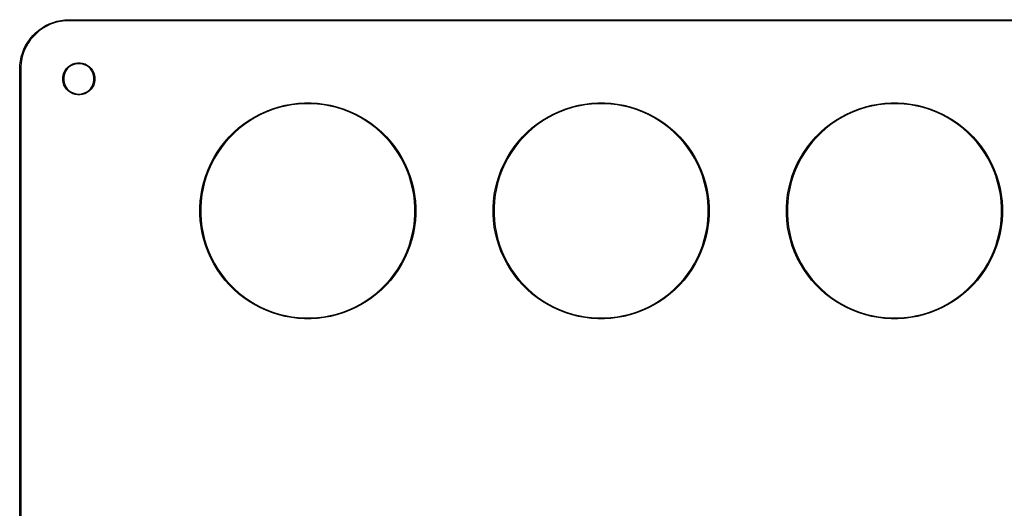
# Model space of a CAD drawing. Extents: x 50 to 347, y -240 to -30.
# Tile 3 of 7: x 50 to 151, y -80 to -30. Entities that reach past the tile are written whole.
import ezdxf

# ---------------------------------------------------------------- set-up
doc = ezdxf.new("R2010")
doc.units = 0
doc.layers.add('BLACK', color=7, linetype='CONTINUOUS')

msp = doc.modelspace()

# ---------------------------------------------------------------- linework, layer by layer
at = {"layer": 'BLACK', "linetype": 'CONTINUOUS'}
for p, q in [((53.360268, -30.223623), (53.760298, -30.104529)), ((53.927603, -30.162731), (53.510088, -30.274603)), ((53.760298, -30.104529), (54.168797, -30.018875)), ((54.35328, -30.087672), (53.927603, -30.162731)), ((54.168797, -30.018875), (54.582974, -29.967248)), ((54.783878, -30.05), (54.35328, -30.087672)), ((54.582974, -29.967248), (55, -29.95)), ((55, -30.05), (54.783878, -30.05)), ((55, -29.95), (342, -29.95)), ((342, -30.05), (55, -30.05)), ((51.579728, -31.284594), (51.898226, -31.01484)), ((51.98376, -31.06916), (51.652642, -31.347)), ((51.898226, -31.01484), (52.237912, -30.772309)), ((52.337833, -30.821235), (51.98376, -31.06916)), ((52.237912, -30.772309), (52.596466, -30.558658)), ((52.712167, -30.605113), (52.337833, -30.821235)), ((52.596466, -30.558658), (52.971438, -30.375345)), ((53.103912, -30.422439), (52.712167, -30.605113)), ((52.971438, -30.375345), (53.360268, -30.223623)), ((53.510088, -30.274603), (53.103912, -30.422439)), ((50.772309, -32.237912), (51.01484, -31.898226)), ((51.06916, -31.98376), (50.821235, -32.337833)), ((51.01484, -31.898226), (51.284594, -31.579728)), ((51.347, -31.652642), (51.06916, -31.98376)), ((51.284594, -31.579728), (51.579728, -31.284594)), ((51.652642, -31.347), (51.347, -31.652642)), ((50.223623, -33.360268), (50.375345, -32.971438)), ((50.422439, -33.103912), (50.274603, -33.510088)), ((50.375345, -32.971438), (50.558658, -32.596466)), ((50.605113, -32.712167), (50.422439, -33.103912)), ((50.558658, -32.596466), (50.772309, -32.237912)), ((50.821235, -32.337833), (50.605113, -32.712167)), ((49.967248, -34.582974), (50.018875, -34.168797)), ((50.018875, -34.168797), (50.104529, -33.760298)), ((50.162731, -33.927603), (50.087672, -34.35328)), ((50.104529, -33.760298), (50.223623, -33.360268)), ((50.274603, -33.510088), (50.162731, -33.927603)), ((49.95, -35), (49.967248, -34.582974)), ((49.95, -235), (49.95, -35)), ((50.087672, -34.35328), (50.05, -34.783878)), ((50.05, -34.783878), (50.05, -35)), ((50.05, -35), (50.05, -235)), ((54.475599, -35.368572), (54.593144, -35.137877)), ((54.674321, -35.187623), (54.563559, -35.405006)), ((54.593144, -35.137877), (54.74533, -34.928411)), ((54.817726, -34.990243), (54.674321, -35.187623)), ((54.74533, -34.928411), (54.928411, -34.74533)), ((54.990243, -34.817726), (54.817726, -34.990243)), ((54.928411, -34.74533), (55.137877, -34.593144)), ((55.187623, -34.674321), (54.990243, -34.817726)), ((55.137877, -34.593144), (55.368572, -34.475599)), ((55.405006, -34.563559), (55.187623, -34.674321)), ((55.368572, -34.475599), (55.614815, -34.39559)), ((55.637041, -34.488166), (55.405006, -34.563559)), ((55.614815, -34.39559), (55.870542, -34.355086)), ((55.878012, -34.45), (55.637041, -34.488166)), ((55.870542, -34.355086), (56.129458, -34.355086)), ((56.121988, -34.45), (55.878012, -34.45)), ((56.362959, -34.488166), (56.121988, -34.45)), ((56.129458, -34.355086), (56.385185, -34.39559)), ((56.594994, -34.563559), (56.362959, -34.488166)), ((56.385185, -34.39559), (56.631428, -34.475599)), ((56.812377, -34.674321), (56.594994, -34.563559)), ((56.631428, -34.475599), (56.862123, -34.593144)), ((57.009757, -34.817726), (56.812377, -34.674321)), ((56.862123, -34.593144), (57.071589, -34.74533)), ((57.182274, -34.990243), (57.009757, -34.817726)), ((57.071589, -34.74533), (57.25467, -34.928411)), ((57.325679, -35.187623), (57.182274, -34.990243)), ((57.25467, -34.928411), (57.406856, -35.137877)), ((57.436441, -35.405006), (57.325679, -35.187623)), ((57.406856, -35.137877), (57.524401, -35.368572)), ((54.355086, -35.870542), (54.39559, -35.614815)), ((54.355086, -35.878012), (54.355086, -35.870542)), ((54.355086, -36.129458), (54.355086, -35.878012)), ((54.39559, -36.385185), (54.355086, -36.129458)), ((54.39559, -35.614815), (54.475599, -35.368572)), ((54.488166, -35.637041), (54.45, -35.878012)), ((54.45, -35.878012), (54.45, -36.121988)), ((54.45, -36.121988), (54.488166, -36.362959)), ((54.563559, -35.405006), (54.488166, -35.637041)), ((57.511834, -35.637041), (57.436441, -35.405006)), ((57.55, -35.878012), (57.511834, -35.637041)), ((57.511834, -36.362959), (57.55, -36.121988)), ((57.524401, -35.368572), (57.60441, -35.614815)), ((57.55, -36.121988), (57.55, -35.878012)), ((57.60441, -35.614815), (57.644914, -35.870542)), ((57.644914, -36.129458), (57.60441, -36.385185)), ((57.644914, -35.870542), (57.644914, -36.129458)), ((54.475599, -36.631428), (54.39559, -36.385185)), ((54.593144, -36.862123), (54.475599, -36.631428)), ((54.488166, -36.362959), (54.563559, -36.594994)), ((54.563559, -36.594994), (54.674321, -36.812377)), ((54.74533, -37.071589), (54.593144, -36.862123)), ((54.674321, -36.812377), (54.817726, -37.009757)), ((54.928411, -37.25467), (54.74533, -37.071589)), ((54.817726, -37.009757), (54.990243, -37.182274)), ((55.137877, -37.406856), (54.928411, -37.25467)), ((54.990243, -37.182274), (55.187623, -37.325679)), ((56.812377, -37.325679), (57.009757, -37.182274)), ((57.071589, -37.25467), (56.862123, -37.406856)), ((57.009757, -37.182274), (57.182274, -37.009757)), ((57.25467, -37.071589), (57.071589, -37.25467)), ((57.182274, -37.009757), (57.325679, -36.812377)), ((57.406856, -36.862123), (57.25467, -37.071589)), ((57.325679, -36.812377), (57.436441, -36.594994)), ((57.524401, -36.631428), (57.406856, -36.862123)), ((57.436441, -36.594994), (57.511834, -36.362959)), ((57.60441, -36.385185), (57.524401, -36.631428)), ((55.368572, -37.524401), (55.137877, -37.406856)), ((55.187623, -37.325679), (55.405006, -37.436441)), ((55.614815, -37.60441), (55.368572, -37.524401)), ((55.405006, -37.436441), (55.637041, -37.511834)), ((55.870542, -37.644914), (55.614815, -37.60441)), ((55.637041, -37.511834), (55.878012, -37.55)), ((56.129458, -37.644914), (55.870542, -37.644914)), ((55.878012, -37.55), (56.121988, -37.55)), ((56.121988, -37.55), (56.362959, -37.511834)), ((56.385185, -37.60441), (56.129458, -37.644914)), ((56.362959, -37.511834), (56.594994, -37.436441)), ((56.631428, -37.524401), (56.385185, -37.60441)), ((56.594994, -37.436441), (56.812377, -37.325679)), ((56.862123, -37.406856), (56.631428, -37.524401)), ((75.190814, -39.290597), (75.814925, -39.053903)), ((75.845915, -39.143708), (75.22717, -39.378368)), ((75.814925, -39.053903), (76.452189, -38.855324)), ((76.4777, -38.946836), (75.845915, -39.143708)), ((76.452189, -38.855324), (77.10028, -38.695584)), ((77.120219, -38.78847), (76.4777, -38.946836)), ((77.10028, -38.695584), (77.756833, -38.575266)), ((77.771128, -38.669186), (77.120219, -38.78847)), ((77.756833, -38.575266), (78.419453, -38.494809)), ((78.428051, -38.589421), (77.771128, -38.669186)), ((78.419453, -38.494809), (79.085723, -38.454507)), ((79.088592, -38.549466), (78.428051, -38.589421)), ((79.085723, -38.454507), (79.753209, -38.454507)), ((79.75034, -38.549466), (79.088592, -38.549466)), ((80.410881, -38.589421), (79.75034, -38.549466)), ((79.753209, -38.454507), (80.419479, -38.494809)), ((81.067804, -38.669186), (80.410881, -38.589421)), ((80.419479, -38.494809), (81.082099, -38.575266)), ((81.718713, -38.78847), (81.067804, -38.669186)), ((81.082099, -38.575266), (81.738652, -38.695584)), ((82.361232, -38.946836), (81.718713, -38.78847)), ((81.738652, -38.695584), (82.386743, -38.855324)), ((82.993017, -39.143708), (82.361232, -38.946836)), ((82.386743, -38.855324), (83.024007, -39.053903)), ((83.611762, -39.378368), (82.993017, -39.143708)), ((83.024007, -39.053903), (83.648118, -39.290597)), ((105.190814, -39.290597), (105.814925, -39.053903)), ((105.845915, -39.143708), (105.22717, -39.378368)), ((105.814925, -39.053903), (106.452189, -38.855324)), ((106.4777, -38.946836), (105.845915, -39.143708)), ((106.452189, -38.855324), (107.10028, -38.695584)), ((107.120219, -38.78847), (106.4777, -38.946836)), ((107.10028, -38.695584), (107.756833, -38.575266)), ((107.771128, -38.669186), (107.120219, -38.78847)), ((107.756833, -38.575266), (108.419453, -38.494809)), ((108.428051, -38.589421), (107.771128, -38.669186)), ((108.419453, -38.494809), (109.085723, -38.454507)), ((109.088592, -38.549466), (108.428051, -38.589421)), ((109.085723, -38.454507), (109.753209, -38.454507)), ((109.75034, -38.549466), (109.088592, -38.549466)), ((110.410881, -38.589421), (109.75034, -38.549466)), ((109.753209, -38.454507), (110.419479, -38.494809)), ((111.067804, -38.669186), (110.410881, -38.589421)), ((110.419479, -38.494809), (111.082099, -38.575266)), ((111.718713, -38.78847), (111.067804, -38.669186)), ((111.082099, -38.575266), (111.738652, -38.695584)), ((112.361232, -38.946836), (111.718713, -38.78847)), ((111.738652, -38.695584), (112.386743, -38.855324)), ((112.993017, -39.143708), (112.361232, -38.946836)), ((112.386743, -38.855324), (113.024007, -39.053903)), ((113.611762, -39.378368), (112.993017, -39.143708)), ((113.024007, -39.053903), (113.648118, -39.290597)), ((135.190814, -39.290597), (135.814925, -39.053903)), ((135.845915, -39.143708), (135.22717, -39.378368)), ((135.814925, -39.053903), (136.452189, -38.855324)), ((136.4777, -38.946836), (135.845915, -39.143708)), ((136.452189, -38.855324), (137.10028, -38.695584)), ((137.120219, -38.78847), (136.4777, -38.946836)), ((137.10028, -38.695584), (137.756833, -38.575266)), ((137.771128, -38.669186), (137.120219, -38.78847)), ((137.756833, -38.575266), (138.419453, -38.494809)), ((138.428051, -38.589421), (137.771128, -38.669186)), ((138.419453, -38.494809), (139.085723, -38.454507)), ((139.088592, -38.549466), (138.428051, -38.589421)), ((139.085723, -38.454507), (139.753209, -38.454507)), ((139.75034, -38.549466), (139.088592, -38.549466)), ((140.410881, -38.589421), (139.75034, -38.549466)), ((139.753209, -38.454507), (140.419479, -38.494809)), ((141.067804, -38.669186), (140.410881, -38.589421)), ((140.419479, -38.494809), (141.082099, -38.575266)), ((141.718713, -38.78847), (141.067804, -38.669186)), ((141.082099, -38.575266), (141.738652, -38.695584)), ((142.361232, -38.946836), (141.718713, -38.78847)), ((141.738652, -38.695584), (142.386743, -38.855324)), ((142.993017, -39.143708), (142.361232, -38.946836)), ((142.386743, -38.855324), (143.024007, -39.053903)), ((143.611762, -39.378368), (142.993017, -39.143708)), ((143.024007, -39.053903), (143.648118, -39.290597)), ((72.870549, -40.599231), (73.41988, -40.220055)), ((73.41988, -40.220055), (73.991103, -39.874739)), ((74.037773, -39.957487), (73.471461, -40.299835)), ((73.991103, -39.874739), (74.582133, -39.564542)), ((74.623722, -39.649958), (74.037773, -39.957487)), ((74.582133, -39.564542), (75.190814, -39.290597)), ((75.22717, -39.378368), (74.623722, -39.649958)), ((84.21521, -39.649958), (83.611762, -39.378368)), ((83.648118, -39.290597), (84.256799, -39.564542)), ((84.801159, -39.957487), (84.21521, -39.649958)), ((84.256799, -39.564542), (84.847829, -39.874739)), ((85.367471, -40.299835), (84.801159, -39.957487)), ((84.847829, -39.874739), (85.419052, -40.220055)), ((85.419052, -40.220055), (85.968383, -40.599231)), ((102.870549, -40.599231), (103.41988, -40.220055)), ((103.41988, -40.220055), (103.991103, -39.874739)), ((104.037773, -39.957487), (103.471461, -40.299835)), ((103.991103, -39.874739), (104.582133, -39.564542)), ((104.623722, -39.649958), (104.037773, -39.957487)), ((104.582133, -39.564542), (105.190814, -39.290597)), ((105.22717, -39.378368), (104.623722, -39.649958)), ((114.21521, -39.649958), (113.611762, -39.378368)), ((113.648118, -39.290597), (114.256799, -39.564542)), ((114.801159, -39.957487), (114.21521, -39.649958)), ((114.256799, -39.564542), (114.847829, -39.874739)), ((115.367471, -40.299835), (114.801159, -39.957487)), ((114.847829, -39.874739), (115.419052, -40.220055)), ((115.419052, -40.220055), (115.968383, -40.599231)), ((132.870549, -40.599231), (133.41988, -40.220055)), ((133.41988, -40.220055), (133.991103, -39.874739)), ((134.037773, -39.957487), (133.471461, -40.299835)), ((133.991103, -39.874739), (134.582133, -39.564542)), ((134.623722, -39.649958), (134.037773, -39.957487)), ((134.582133, -39.564542), (135.190814, -39.290597)), ((135.22717, -39.378368), (134.623722, -39.649958)), ((144.21521, -39.649958), (143.611762, -39.378368)), ((143.648118, -39.290597), (144.256799, -39.564542)), ((144.801159, -39.957487), (144.21521, -39.649958)), ((144.256799, -39.564542), (144.847829, -39.874739)), ((145.367471, -40.299835), (144.801159, -39.957487)), ((144.847829, -39.874739), (145.419052, -40.220055)), ((145.419052, -40.220055), (145.968383, -40.599231)), ((71.845493, -41.453508), (72.345114, -41.010883)), ((72.405936, -41.083863), (71.91061, -41.522683)), ((72.345114, -41.010883), (72.870549, -40.599231)), ((72.926853, -40.67575), (72.405936, -41.083863)), ((73.471461, -40.299835), (72.926853, -40.67575)), ((85.912079, -40.67575), (85.367471, -40.299835)), ((86.432996, -41.083863), (85.912079, -40.67575)), ((85.968383, -40.599231), (86.493818, -41.010883)), ((86.928322, -41.522683), (86.432996, -41.083863)), ((86.493818, -41.010883), (86.993439, -41.453508)), ((101.845493, -41.453508), (102.345114, -41.010883)), ((102.405936, -41.083863), (101.91061, -41.522683)), ((102.345114, -41.010883), (102.870549, -40.599231)), ((102.926853, -40.67575), (102.405936, -41.083863)), ((103.471461, -40.299835), (102.926853, -40.67575)), ((115.912079, -40.67575), (115.367471, -40.299835)), ((116.432996, -41.083863), (115.912079, -40.67575)), ((115.968383, -40.599231), (116.493818, -41.010883)), ((116.928322, -41.522683), (116.432996, -41.083863)), ((116.493818, -41.010883), (116.993439, -41.453508)), ((131.845493, -41.453508), (132.345114, -41.010883)), ((132.405936, -41.083863), (131.91061, -41.522683)), ((132.345114, -41.010883), (132.870549, -40.599231)), ((132.926853, -40.67575), (132.405936, -41.083863)), ((133.471461, -40.299835), (132.926853, -40.67575)), ((145.912079, -40.67575), (145.367471, -40.299835)), ((146.432996, -41.083863), (145.912079, -40.67575)), ((145.968383, -40.599231), (146.493818, -41.010883)), ((146.928322, -41.522683), (146.432996, -41.083863)), ((146.493818, -41.010883), (146.993439, -41.453508)), ((70.930883, -42.425114), (71.373508, -41.925493)), ((71.442683, -41.99061), (71.003863, -42.485936)), ((71.373508, -41.925493), (71.845493, -41.453508)), ((71.91061, -41.522683), (71.442683, -41.99061)), ((87.396249, -41.99061), (86.928322, -41.522683)), ((86.993439, -41.453508), (87.465424, -41.925493)), ((87.835069, -42.485936), (87.396249, -41.99061)), ((87.465424, -41.925493), (87.908049, -42.425114)), ((100.930883, -42.425114), (101.373508, -41.925493)), ((101.442683, -41.99061), (101.003863, -42.485936)), ((101.373508, -41.925493), (101.845493, -41.453508)), ((101.91061, -41.522683), (101.442683, -41.99061)), ((117.396249, -41.99061), (116.928322, -41.522683)), ((116.993439, -41.453508), (117.465424, -41.925493)), ((117.835069, -42.485936), (117.396249, -41.99061)), ((117.465424, -41.925493), (117.908049, -42.425114)), ((130.930883, -42.425114), (131.373508, -41.925493)), ((131.442683, -41.99061), (131.003863, -42.485936)), ((131.373508, -41.925493), (131.845493, -41.453508)), ((131.91061, -41.522683), (131.442683, -41.99061)), ((147.396249, -41.99061), (146.928322, -41.522683)), ((146.993439, -41.453508), (147.465424, -41.925493)), ((147.835069, -42.485936), (147.396249, -41.99061)), ((147.465424, -41.925493), (147.908049, -42.425114)), ((70.140055, -43.49988), (70.519231, -42.950549)), ((70.59575, -43.006853), (70.219835, -43.551461)), ((70.519231, -42.950549), (70.930883, -42.425114)), ((71.003863, -42.485936), (70.59575, -43.006853)), ((88.243182, -43.006853), (87.835069, -42.485936)), ((87.908049, -42.425114), (88.319701, -42.950549)), ((88.619097, -43.551461), (88.243182, -43.006853)), ((88.319701, -42.950549), (88.698877, -43.49988)), ((100.140055, -43.49988), (100.519231, -42.950549)), ((100.59575, -43.006853), (100.219835, -43.551461)), ((100.519231, -42.950549), (100.930883, -42.425114)), ((101.003863, -42.485936), (100.59575, -43.006853)), ((118.243182, -43.006853), (117.835069, -42.485936)), ((117.908049, -42.425114), (118.319701, -42.950549)), ((118.619097, -43.551461), (118.243182, -43.006853)), ((118.319701, -42.950549), (118.698877, -43.49988)), ((130.140055, -43.49988), (130.519231, -42.950549)), ((130.59575, -43.006853), (130.219835, -43.551461)), ((130.519231, -42.950549), (130.930883, -42.425114)), ((131.003863, -42.485936), (130.59575, -43.006853)), ((148.243182, -43.006853), (147.835069, -42.485936)), ((147.908049, -42.425114), (148.319701, -42.950549)), ((148.619097, -43.551461), (148.243182, -43.006853)), ((148.319701, -42.950549), (148.698877, -43.49988)), ((69.484542, -44.662133), (69.794739, -44.071103)), ((69.877487, -44.117773), (69.569958, -44.703722)), ((69.794739, -44.071103), (70.140055, -43.49988)), ((70.219835, -43.551461), (69.877487, -44.117773)), ((88.961445, -44.117773), (88.619097, -43.551461)), ((88.698877, -43.49988), (89.044193, -44.071103)), ((89.268974, -44.703722), (88.961445, -44.117773)), ((89.044193, -44.071103), (89.35439, -44.662133)), ((99.484542, -44.662133), (99.794739, -44.071103)), ((99.877487, -44.117773), (99.569958, -44.703722)), ((99.794739, -44.071103), (100.140055, -43.49988)), ((100.219835, -43.551461), (99.877487, -44.117773)), ((118.961445, -44.117773), (118.619097, -43.551461)), ((118.698877, -43.49988), (119.044193, -44.071103)), ((119.268974, -44.703722), (118.961445, -44.117773)), ((119.044193, -44.071103), (119.35439, -44.662133)), ((129.484542, -44.662133), (129.794739, -44.071103)), ((129.877487, -44.117773), (129.569958, -44.703722)), ((129.794739, -44.071103), (130.140055, -43.49988)), ((130.219835, -43.551461), (129.877487, -44.117773)), ((148.961445, -44.117773), (148.619097, -43.551461)), ((148.698877, -43.49988), (149.044193, -44.071103)), ((149.268974, -44.703722), (148.961445, -44.117773)), ((149.044193, -44.071103), (149.35439, -44.662133)), ((68.973903, -45.894925), (69.210597, -45.270814)), ((69.298368, -45.30717), (69.063708, -45.925915)), ((69.210597, -45.270814), (69.484542, -44.662133)), ((69.569958, -44.703722), (69.298368, -45.30717)), ((89.540564, -45.30717), (89.268974, -44.703722)), ((89.35439, -44.662133), (89.628335, -45.270814)), ((89.775224, -45.925915), (89.540564, -45.30717)), ((89.628335, -45.270814), (89.865029, -45.894925)), ((98.973903, -45.894925), (99.210597, -45.270814)), ((99.298368, -45.30717), (99.063708, -45.925915)), ((99.210597, -45.270814), (99.484542, -44.662133)), ((99.569958, -44.703722), (99.298368, -45.30717)), ((119.540564, -45.30717), (119.268974, -44.703722)), ((119.35439, -44.662133), (119.628335, -45.270814)), ((119.775224, -45.925915), (119.540564, -45.30717)), ((119.628335, -45.270814), (119.865029, -45.894925)), ((128.973903, -45.894925), (129.210597, -45.270814)), ((129.298368, -45.30717), (129.063708, -45.925915)), ((129.210597, -45.270814), (129.484542, -44.662133)), ((129.569958, -44.703722), (129.298368, -45.30717)), ((149.540564, -45.30717), (149.268974, -44.703722)), ((149.35439, -44.662133), (149.628335, -45.270814)), ((149.775224, -45.925915), (149.540564, -45.30717)), ((149.628335, -45.270814), (149.865029, -45.894925)), ((68.775324, -46.532189), (68.973903, -45.894925)), ((69.063708, -45.925915), (68.866836, -46.5577)), ((89.972096, -46.5577), (89.775224, -45.925915)), ((89.865029, -45.894925), (90.063608, -46.532189)), ((98.775324, -46.532189), (98.973903, -45.894925)), ((99.063708, -45.925915), (98.866836, -46.5577)), ((119.972096, -46.5577), (119.775224, -45.925915)), ((119.865029, -45.894925), (120.063608, -46.532189)), ((128.775324, -46.532189), (128.973903, -45.894925)), ((129.063708, -45.925915), (128.866836, -46.5577)), ((149.972096, -46.5577), (149.775224, -45.925915)), ((149.865029, -45.894925), (150.063608, -46.532189)), ((68.495266, -47.836833), (68.615584, -47.18028)), ((68.70847, -47.200219), (68.589186, -47.851128)), ((68.615584, -47.18028), (68.775324, -46.532189)), ((68.866836, -46.5577), (68.70847, -47.200219)), ((90.130462, -47.200219), (89.972096, -46.5577)), ((90.063608, -46.532189), (90.223348, -47.18028)), ((90.249746, -47.851128), (90.130462, -47.200219)), ((90.223348, -47.18028), (90.343666, -47.836833)), ((98.495266, -47.836833), (98.615584, -47.18028)), ((98.70847, -47.200219), (98.589186, -47.851128)), ((98.615584, -47.18028), (98.775324, -46.532189)), ((98.866836, -46.5577), (98.70847, -47.200219)), ((120.130462, -47.200219), (119.972096, -46.5577)), ((120.063608, -46.532189), (120.223348, -47.18028)), ((120.249746, -47.851128), (120.130462, -47.200219)), ((120.223348, -47.18028), (120.343666, -47.836833)), ((128.495266, -47.836833), (128.615584, -47.18028)), ((128.70847, -47.200219), (128.589186, -47.851128)), ((128.615584, -47.18028), (128.775324, -46.532189)), ((128.866836, -46.5577), (128.70847, -47.200219)), ((150.130462, -47.200219), (149.972096, -46.5577)), ((150.063608, -46.532189), (150.223348, -47.18028)), ((150.249746, -47.851128), (150.130462, -47.200219)), ((150.223348, -47.18028), (150.343666, -47.836833)), ((68.414809, -48.499453), (68.495266, -47.836833)), ((68.589186, -47.851128), (68.509421, -48.508051)), ((90.329511, -48.508051), (90.249746, -47.851128)), ((90.343666, -47.836833), (90.424123, -48.499453)), ((98.414809, -48.499453), (98.495266, -47.836833)), ((98.589186, -47.851128), (98.509421, -48.508051)), ((120.329511, -48.508051), (120.249746, -47.851128)), ((120.343666, -47.836833), (120.424123, -48.499453)), ((128.414809, -48.499453), (128.495266, -47.836833)), ((128.589186, -47.851128), (128.509421, -48.508051)), ((150.329511, -48.508051), (150.249746, -47.851128)), ((150.343666, -47.836833), (150.424123, -48.499453)), ((68.374507, -49.165723), (68.414809, -48.499453)), ((68.374507, -49.168592), (68.374507, -49.165723)), ((68.374507, -49.833209), (68.374507, -49.168592)), ((68.509421, -48.508051), (68.469466, -49.168592)), ((68.469466, -49.168592), (68.469466, -49.83034)), ((90.369466, -49.168592), (90.329511, -48.508051)), ((90.369466, -49.83034), (90.369466, -49.168592)), ((90.424123, -48.499453), (90.464425, -49.165723)), ((90.464425, -49.165723), (90.464425, -49.833209)), ((98.374507, -49.165723), (98.414809, -48.499453)), ((98.374507, -49.168592), (98.374507, -49.165723)), ((98.374507, -49.833209), (98.374507, -49.168592)), ((98.509421, -48.508051), (98.469466, -49.168592)), ((98.469466, -49.168592), (98.469466, -49.83034)), ((120.369466, -49.168592), (120.329511, -48.508051)), ((120.369466, -49.83034), (120.369466, -49.168592)), ((120.424123, -48.499453), (120.464425, -49.165723)), ((120.464425, -49.165723), (120.464425, -49.833209)), ((128.374507, -49.165723), (128.414809, -48.499453)), ((128.374507, -49.168592), (128.374507, -49.165723)), ((128.374507, -49.833209), (128.374507, -49.168592)), ((128.509421, -48.508051), (128.469466, -49.168592)), ((128.469466, -49.168592), (128.469466, -49.83034)), ((150.369466, -49.168592), (150.329511, -48.508051)), ((150.369466, -49.83034), (150.369466, -49.168592)), ((150.424123, -48.499453), (150.464425, -49.165723)), ((150.464425, -49.165723), (150.464425, -49.833209)), ((68.414809, -50.499479), (68.374507, -49.833209)), ((68.469466, -49.83034), (68.509421, -50.490881)), ((90.329511, -50.490881), (90.369466, -49.83034)), ((90.464425, -49.833209), (90.424123, -50.499479)), ((98.414809, -50.499479), (98.374507, -49.833209)), ((98.469466, -49.83034), (98.509421, -50.490881)), ((120.329511, -50.490881), (120.369466, -49.83034)), ((120.464425, -49.833209), (120.424123, -50.499479)), ((128.414809, -50.499479), (128.374507, -49.833209)), ((128.469466, -49.83034), (128.509421, -50.490881)), ((150.329511, -50.490881), (150.369466, -49.83034)), ((150.464425, -49.833209), (150.424123, -50.499479)), ((68.495266, -51.162099), (68.414809, -50.499479)), ((68.615584, -51.818652), (68.495266, -51.162099)), ((68.509421, -50.490881), (68.589186, -51.147804)), ((68.589186, -51.147804), (68.70847, -51.798713)), ((90.130462, -51.798713), (90.249746, -51.147804)), ((90.343666, -51.162099), (90.223348, -51.818652)), ((90.249746, -51.147804), (90.329511, -50.490881)), ((90.424123, -50.499479), (90.343666, -51.162099)), ((98.495266, -51.162099), (98.414809, -50.499479)), ((98.615584, -51.818652), (98.495266, -51.162099)), ((98.509421, -50.490881), (98.589186, -51.147804)), ((98.589186, -51.147804), (98.70847, -51.798713)), ((120.130462, -51.798713), (120.249746, -51.147804)), ((120.343666, -51.162099), (120.223348, -51.818652)), ((120.249746, -51.147804), (120.329511, -50.490881)), ((120.424123, -50.499479), (120.343666, -51.162099)), ((128.495266, -51.162099), (128.414809, -50.499479)), ((128.615584, -51.818652), (128.495266, -51.162099)), ((128.509421, -50.490881), (128.589186, -51.147804)), ((128.589186, -51.147804), (128.70847, -51.798713)), ((150.130462, -51.798713), (150.249746, -51.147804)), ((150.343666, -51.162099), (150.223348, -51.818652)), ((150.249746, -51.147804), (150.329511, -50.490881)), ((150.424123, -50.499479), (150.343666, -51.162099)), ((68.775324, -52.466743), (68.615584, -51.818652)), ((68.70847, -51.798713), (68.866836, -52.441232)), ((89.972096, -52.441232), (90.130462, -51.798713)), ((90.223348, -51.818652), (90.063608, -52.466743)), ((98.775324, -52.466743), (98.615584, -51.818652)), ((98.70847, -51.798713), (98.866836, -52.441232)), ((119.972096, -52.441232), (120.130462, -51.798713)), ((120.223348, -51.818652), (120.063608, -52.466743)), ((128.775324, -52.466743), (128.615584, -51.818652)), ((128.70847, -51.798713), (128.866836, -52.441232)), ((149.972096, -52.441232), (150.130462, -51.798713)), ((150.223348, -51.818652), (150.063608, -52.466743)), ((68.973903, -53.104007), (68.775324, -52.466743)), ((68.866836, -52.441232), (69.063708, -53.073017)), ((69.210597, -53.728118), (68.973903, -53.104007)), ((69.063708, -53.073017), (69.298368, -53.691762)), ((89.540564, -53.691762), (89.775224, -53.073017)), ((89.865029, -53.104007), (89.628335, -53.728118)), ((89.775224, -53.073017), (89.972096, -52.441232)), ((90.063608, -52.466743), (89.865029, -53.104007)), ((98.973903, -53.104007), (98.775324, -52.466743)), ((98.866836, -52.441232), (99.063708, -53.073017)), ((99.210597, -53.728118), (98.973903, -53.104007)), ((99.063708, -53.073017), (99.298368, -53.691762)), ((119.540564, -53.691762), (119.775224, -53.073017)), ((119.865029, -53.104007), (119.628335, -53.728118)), ((119.775224, -53.073017), (119.972096, -52.441232)), ((120.063608, -52.466743), (119.865029, -53.104007)), ((128.973903, -53.104007), (128.775324, -52.466743)), ((128.866836, -52.441232), (129.063708, -53.073017)), ((129.210597, -53.728118), (128.973903, -53.104007)), ((129.063708, -53.073017), (129.298368, -53.691762)), ((149.540564, -53.691762), (149.775224, -53.073017)), ((149.865029, -53.104007), (149.628335, -53.728118)), ((149.775224, -53.073017), (149.972096, -52.441232)), ((150.063608, -52.466743), (149.865029, -53.104007)), ((69.484542, -54.336799), (69.210597, -53.728118)), ((69.298368, -53.691762), (69.569958, -54.29521)), ((69.794739, -54.927829), (69.484542, -54.336799)), ((69.569958, -54.29521), (69.877487, -54.881159)), ((88.961445, -54.881159), (89.268974, -54.29521)), ((89.35439, -54.336799), (89.044193, -54.927829)), ((89.268974, -54.29521), (89.540564, -53.691762)), ((89.628335, -53.728118), (89.35439, -54.336799)), ((99.484542, -54.336799), (99.210597, -53.728118)), ((99.298368, -53.691762), (99.569958, -54.29521)), ((99.794739, -54.927829), (99.484542, -54.336799)), ((99.569958, -54.29521), (99.877487, -54.881159)), ((118.961445, -54.881159), (119.268974, -54.29521)), ((119.35439, -54.336799), (119.044193, -54.927829)), ((119.268974, -54.29521), (119.540564, -53.691762)), ((119.628335, -53.728118), (119.35439, -54.336799)), ((129.484542, -54.336799), (129.210597, -53.728118)), ((129.298368, -53.691762), (129.569958, -54.29521)), ((129.794739, -54.927829), (129.484542, -54.336799)), ((129.569958, -54.29521), (129.877487, -54.881159)), ((148.961445, -54.881159), (149.268974, -54.29521)), ((149.35439, -54.336799), (149.044193, -54.927829)), ((149.268974, -54.29521), (149.540564, -53.691762)), ((149.628335, -53.728118), (149.35439, -54.336799)), ((70.140055, -55.499052), (69.794739, -54.927829)), ((69.877487, -54.881159), (70.219835, -55.447471)), ((88.619097, -55.447471), (88.961445, -54.881159)), ((89.044193, -54.927829), (88.698877, -55.499052)), ((100.140055, -55.499052), (99.794739, -54.927829)), ((99.877487, -54.881159), (100.219835, -55.447471)), ((118.619097, -55.447471), (118.961445, -54.881159)), ((119.044193, -54.927829), (118.698877, -55.499052)), ((130.140055, -55.499052), (129.794739, -54.927829)), ((129.877487, -54.881159), (130.219835, -55.447471)), ((148.619097, -55.447471), (148.961445, -54.881159)), ((149.044193, -54.927829), (148.698877, -55.499052)), ((70.519231, -56.048383), (70.140055, -55.499052)), ((70.219835, -55.447471), (70.59575, -55.992079)), ((70.930883, -56.573818), (70.519231, -56.048383)), ((70.59575, -55.992079), (71.003863, -56.512996)), ((87.835069, -56.512996), (88.243182, -55.992079)), ((88.319701, -56.048383), (87.908049, -56.573818)), ((88.243182, -55.992079), (88.619097, -55.447471)), ((88.698877, -55.499052), (88.319701, -56.048383)), ((100.519231, -56.048383), (100.140055, -55.499052)), ((100.219835, -55.447471), (100.59575, -55.992079)), ((100.930883, -56.573818), (100.519231, -56.048383)), ((100.59575, -55.992079), (101.003863, -56.512996)), ((117.835069, -56.512996), (118.243182, -55.992079)), ((118.319701, -56.048383), (117.908049, -56.573818)), ((118.243182, -55.992079), (118.619097, -55.447471)), ((118.698877, -55.499052), (118.319701, -56.048383)), ((130.519231, -56.048383), (130.140055, -55.499052)), ((130.219835, -55.447471), (130.59575, -55.992079)), ((130.930883, -56.573818), (130.519231, -56.048383)), ((130.59575, -55.992079), (131.003863, -56.512996)), ((147.835069, -56.512996), (148.243182, -55.992079)), ((148.319701, -56.048383), (147.908049, -56.573818)), ((148.243182, -55.992079), (148.619097, -55.447471)), ((148.698877, -55.499052), (148.319701, -56.048383)), ((71.373508, -57.073439), (70.930883, -56.573818)), ((71.003863, -56.512996), (71.442683, -57.008322)), ((71.845493, -57.545424), (71.373508, -57.073439)), ((71.442683, -57.008322), (71.91061, -57.476249)), ((86.928322, -57.476249), (87.396249, -57.008322)), ((87.465424, -57.073439), (86.993439, -57.545424)), ((87.396249, -57.008322), (87.835069, -56.512996)), ((87.908049, -56.573818), (87.465424, -57.073439)), ((101.373508, -57.073439), (100.930883, -56.573818)), ((101.003863, -56.512996), (101.442683, -57.008322)), ((101.845493, -57.545424), (101.373508, -57.073439)), ((101.442683, -57.008322), (101.91061, -57.476249)), ((116.928322, -57.476249), (117.396249, -57.008322)), ((117.465424, -57.073439), (116.993439, -57.545424)), ((117.396249, -57.008322), (117.835069, -56.512996)), ((117.908049, -56.573818), (117.465424, -57.073439)), ((131.373508, -57.073439), (130.930883, -56.573818)), ((131.003863, -56.512996), (131.442683, -57.008322)), ((131.845493, -57.545424), (131.373508, -57.073439)), ((131.442683, -57.008322), (131.91061, -57.476249)), ((146.928322, -57.476249), (147.396249, -57.008322)), ((147.465424, -57.073439), (146.993439, -57.545424)), ((147.396249, -57.008322), (147.835069, -56.512996)), ((147.908049, -56.573818), (147.465424, -57.073439)), ((72.345114, -57.988049), (71.845493, -57.545424)), ((71.91061, -57.476249), (72.405936, -57.915069)), ((72.870549, -58.399701), (72.345114, -57.988049)), ((72.405936, -57.915069), (72.926853, -58.323182)), ((73.41988, -58.778877), (72.870549, -58.399701)), ((72.926853, -58.323182), (73.471461, -58.699097)), ((85.367471, -58.699097), (85.912079, -58.323182)), ((85.968383, -58.399701), (85.419052, -58.778877)), ((85.912079, -58.323182), (86.432996, -57.915069)), ((86.493818, -57.988049), (85.968383, -58.399701)), ((86.432996, -57.915069), (86.928322, -57.476249)), ((86.993439, -57.545424), (86.493818, -57.988049)), ((102.345114, -57.988049), (101.845493, -57.545424)), ((101.91061, -57.476249), (102.405936, -57.915069)), ((102.870549, -58.399701), (102.345114, -57.988049)), ((102.405936, -57.915069), (102.926853, -58.323182)), ((103.41988, -58.778877), (102.870549, -58.399701)), ((102.926853, -58.323182), (103.471461, -58.699097)), ((115.367471, -58.699097), (115.912079, -58.323182)), ((115.968383, -58.399701), (115.419052, -58.778877)), ((115.912079, -58.323182), (116.432996, -57.915069)), ((116.493818, -57.988049), (115.968383, -58.399701)), ((116.432996, -57.915069), (116.928322, -57.476249)), ((116.993439, -57.545424), (116.493818, -57.988049)), ((132.345114, -57.988049), (131.845493, -57.545424)), ((131.91061, -57.476249), (132.405936, -57.915069)), ((132.870549, -58.399701), (132.345114, -57.988049)), ((132.405936, -57.915069), (132.926853, -58.323182)), ((133.41988, -58.778877), (132.870549, -58.399701)), ((132.926853, -58.323182), (133.471461, -58.699097)), ((145.367471, -58.699097), (145.912079, -58.323182)), ((145.968383, -58.399701), (145.419052, -58.778877)), ((145.912079, -58.323182), (146.432996, -57.915069)), ((146.493818, -57.988049), (145.968383, -58.399701)), ((146.432996, -57.915069), (146.928322, -57.476249)), ((146.993439, -57.545424), (146.493818, -57.988049)), ((73.991103, -59.124193), (73.41988, -58.778877)), ((73.471461, -58.699097), (74.037773, -59.041445)), ((74.582133, -59.43439), (73.991103, -59.124193)), ((74.037773, -59.041445), (74.623722, -59.348974)), ((74.623722, -59.348974), (75.22717, -59.620564)), ((83.611762, -59.620564), (84.21521, -59.348974)), ((84.21521, -59.348974), (84.801159, -59.041445)), ((84.847829, -59.124193), (84.256799, -59.43439)), ((84.801159, -59.041445), (85.367471, -58.699097)), ((85.419052, -58.778877), (84.847829, -59.124193)), ((103.991103, -59.124193), (103.41988, -58.778877)), ((103.471461, -58.699097), (104.037773, -59.041445)), ((104.582133, -59.43439), (103.991103, -59.124193)), ((104.037773, -59.041445), (104.623722, -59.348974)), ((104.623722, -59.348974), (105.22717, -59.620564)), ((113.611762, -59.620564), (114.21521, -59.348974)), ((114.21521, -59.348974), (114.801159, -59.041445)), ((114.847829, -59.124193), (114.256799, -59.43439)), ((114.801159, -59.041445), (115.367471, -58.699097)), ((115.419052, -58.778877), (114.847829, -59.124193)), ((133.991103, -59.124193), (133.41988, -58.778877)), ((133.471461, -58.699097), (134.037773, -59.041445)), ((134.582133, -59.43439), (133.991103, -59.124193)), ((134.037773, -59.041445), (134.623722, -59.348974)), ((134.623722, -59.348974), (135.22717, -59.620564)), ((143.611762, -59.620564), (144.21521, -59.348974)), ((144.21521, -59.348974), (144.801159, -59.041445)), ((144.847829, -59.124193), (144.256799, -59.43439)), ((144.801159, -59.041445), (145.367471, -58.699097)), ((145.419052, -58.778877), (144.847829, -59.124193)), ((75.190814, -59.708335), (74.582133, -59.43439)), ((75.814925, -59.945029), (75.190814, -59.708335)), ((75.22717, -59.620564), (75.845915, -59.855224)), ((76.452189, -60.143608), (75.814925, -59.945029)), ((75.845915, -59.855224), (76.4777, -60.052096)), ((77.10028, -60.303348), (76.452189, -60.143608)), ((76.4777, -60.052096), (77.120219, -60.210462)), ((77.756833, -60.423666), (77.10028, -60.303348)), ((77.120219, -60.210462), (77.771128, -60.329746)), ((77.771128, -60.329746), (78.428051, -60.409511)), ((78.428051, -60.409511), (79.088592, -60.449466)), ((79.75034, -60.449466), (80.410881, -60.409511)), ((80.410881, -60.409511), (81.067804, -60.329746)), ((81.067804, -60.329746), (81.718713, -60.210462)), ((81.738652, -60.303348), (81.082099, -60.423666)), ((81.718713, -60.210462), (82.361232, -60.052096)), ((82.386743, -60.143608), (81.738652, -60.303348)), ((82.361232, -60.052096), (82.993017, -59.855224)), ((83.024007, -59.945029), (82.386743, -60.143608)), ((82.993017, -59.855224), (83.611762, -59.620564)), ((83.648118, -59.708335), (83.024007, -59.945029)), ((84.256799, -59.43439), (83.648118, -59.708335)), ((105.190814, -59.708335), (104.582133, -59.43439)), ((105.814925, -59.945029), (105.190814, -59.708335)), ((105.22717, -59.620564), (105.845915, -59.855224)), ((106.452189, -60.143608), (105.814925, -59.945029)), ((105.845915, -59.855224), (106.4777, -60.052096)), ((107.10028, -60.303348), (106.452189, -60.143608)), ((106.4777, -60.052096), (107.120219, -60.210462)), ((107.756833, -60.423666), (107.10028, -60.303348)), ((107.120219, -60.210462), (107.771128, -60.329746)), ((107.771128, -60.329746), (108.428051, -60.409511)), ((108.428051, -60.409511), (109.088592, -60.449466)), ((109.75034, -60.449466), (110.410881, -60.409511)), ((110.410881, -60.409511), (111.067804, -60.329746)), ((111.067804, -60.329746), (111.718713, -60.210462)), ((111.738652, -60.303348), (111.082099, -60.423666)), ((111.718713, -60.210462), (112.361232, -60.052096)), ((112.386743, -60.143608), (111.738652, -60.303348)), ((112.361232, -60.052096), (112.993017, -59.855224)), ((113.024007, -59.945029), (112.386743, -60.143608)), ((112.993017, -59.855224), (113.611762, -59.620564)), ((113.648118, -59.708335), (113.024007, -59.945029)), ((114.256799, -59.43439), (113.648118, -59.708335)), ((135.190814, -59.708335), (134.582133, -59.43439)), ((135.814925, -59.945029), (135.190814, -59.708335)), ((135.22717, -59.620564), (135.845915, -59.855224)), ((136.452189, -60.143608), (135.814925, -59.945029)), ((135.845915, -59.855224), (136.4777, -60.052096)), ((137.10028, -60.303348), (136.452189, -60.143608)), ((136.4777, -60.052096), (137.120219, -60.210462)), ((137.756833, -60.423666), (137.10028, -60.303348)), ((137.120219, -60.210462), (137.771128, -60.329746)), ((137.771128, -60.329746), (138.428051, -60.409511)), ((138.428051, -60.409511), (139.088592, -60.449466)), ((139.75034, -60.449466), (140.410881, -60.409511)), ((140.410881, -60.409511), (141.067804, -60.329746)), ((141.067804, -60.329746), (141.718713, -60.210462)), ((141.738652, -60.303348), (141.082099, -60.423666)), ((141.718713, -60.210462), (142.361232, -60.052096)), ((142.386743, -60.143608), (141.738652, -60.303348)), ((142.361232, -60.052096), (142.993017, -59.855224)), ((143.024007, -59.945029), (142.386743, -60.143608)), ((142.993017, -59.855224), (143.611762, -59.620564)), ((143.648118, -59.708335), (143.024007, -59.945029)), ((144.256799, -59.43439), (143.648118, -59.708335)), ((78.419453, -60.504123), (77.756833, -60.423666)), ((79.085723, -60.544425), (78.419453, -60.504123)), ((79.753209, -60.544425), (79.085723, -60.544425)), ((79.088592, -60.449466), (79.75034, -60.449466)), ((80.419479, -60.504123), (79.753209, -60.544425)), ((81.082099, -60.423666), (80.419479, -60.504123)), ((108.419453, -60.504123), (107.756833, -60.423666)), ((109.085723, -60.544425), (108.419453, -60.504123)), ((109.753209, -60.544425), (109.085723, -60.544425)), ((109.088592, -60.449466), (109.75034, -60.449466)), ((110.419479, -60.504123), (109.753209, -60.544425)), ((111.082099, -60.423666), (110.419479, -60.504123)), ((138.419453, -60.504123), (137.756833, -60.423666)), ((139.085723, -60.544425), (138.419453, -60.504123)), ((139.753209, -60.544425), (139.085723, -60.544425)), ((139.088592, -60.449466), (139.75034, -60.449466)), ((140.419479, -60.504123), (139.753209, -60.544425)), ((141.082099, -60.423666), (140.419479, -60.504123))]:
    msp.add_line(p, q, dxfattribs=at)

doc.saveas('drawing.dxf')
